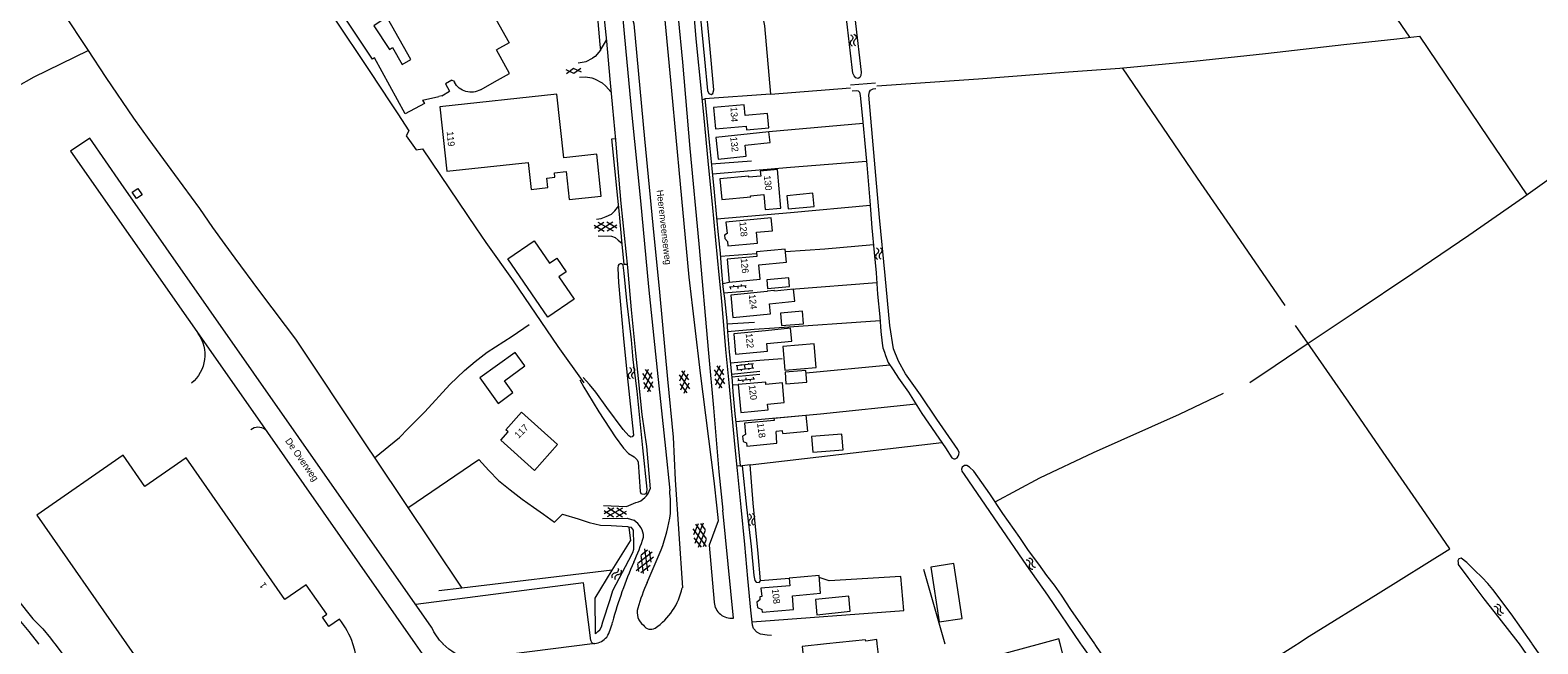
# Model space of a CAD drawing. Header units: metres. Extents: x 195864 to 198202, y 543264 to 544906.
# Tile 42 of 79: x 196096 to 196498, y 544500 to 544664. Entities that reach past the tile are written whole.
import ezdxf

# ---------------------------------------------------------------- set-up
doc = ezdxf.new("R2010")
doc.units = ezdxf.units.M
doc.header["$MEASUREMENT"] = 0
for name, color, linetype, lineweight in [('Level 11', 7, 'Continuous', 0), ('Level 12', 7, 'Continuous', 0), ('Level 19', 7, 'Continuous', 0), ('Level 26', 7, 'Continuous', 0), ('Level 28', 7, 'Continuous', 0), ('Level 29', 7, 'Continuous', 0), ('Level 32', 7, 'Continuous', 0), ('Level 34', 7, 'Continuous', 0), ('Level 41', 7, 'Continuous', 0), ('Level 43', 7, 'Continuous', 0)]:
    doc.layers.add(name, color=color, linetype=linetype, lineweight=lineweight)
doc.styles.add('Style-CHAR_FAST_FONT', font='CHAR_FAST_FONT.shx')

# ---------------------------------------------------------------- blocks, each defined once
blk = doc.blocks.new('GVTP6')
at = {"layer": 'Level 41', "color": 7, "linetype": 'Continuous', "lineweight": 0}
for p, q in [((0, -0.4), (2.6, 1.2)), ((0, 0.4), (2.6, -1.2)), ((1, -1.2), (5, 1.2)), ((1, 1.2), (5, -1.2)), ((3.4, 1.2), (6, -0.4)), ((3.4, -1.2), (6, 0.4))]:
    blk.add_line(p, q, dxfattribs=at)
blk = doc.blocks.new('GVTP4')
at = {"layer": 'Level 41', "color": 7, "linetype": 'Continuous', "lineweight": 0}
for p, q in [((0, 0.6), (1.8, 1.65)), ((0, -0.75), (4.2, 1.65)), ((0, 1.35), (5.1, -1.55)), ((0, 0), (2.7, -1.55)), ((1.1, -1.55), (6.2, 1.35)), ((2, 1.65), (6.2, -0.75)), ((3.5, -1.55), (6.2, 0)), ((4.4, 1.65), (6.2, 0.6))]:
    blk.add_line(p, q, dxfattribs=at)
blk = doc.blocks.new('OV2')
at = {"layer": 'Level 41', "color": 7, "linetype": 'Continuous', "lineweight": 0}
for p, q in [((0, 0.99), (0.3, 0.99)), ((0.3, -2.31), (0.3, 2.29)), ((0.3, 1.99), (1.5, 1.99)), ((1.5, -2.31), (1.5, 2.29)), ((1.8, 0.99), (1.5, 0.99)), ((0, -1.01), (0.3, -1.01)), ((0.3, -0.01), (1.5, -0.01)), ((0.3, -2.01), (1.5, -2.01)), ((1.8, -1.01), (1.5, -1.01))]:
    blk.add_line(p, q, dxfattribs=at)
blk = doc.blocks.new('OVTP6')
at = {"layer": 'Level 41', "color": 7, "linetype": 'Continuous', "lineweight": 0}
for p, q in [((0, 0), (4.5, 0)), ((0.25, 0), (0.25, 0.5)), ((1.25, 0), (1.25, -0.5)), ((2.25, 0), (2.25, 0.5)), ((4.25, 0), (4.25, 0.5)), ((3.25, 0), (3.25, -0.5))]:
    blk.add_line(p, q, dxfattribs=at)
blk = doc.blocks.new('WA_68')
at = {"layer": 'Level 43', "color": 7, "linetype": 'Continuous', "lineweight": 0, "extrusion": (0, 0, -1)}
for centre in [(-0.75, 0.05), (-0.75, -0.85)]:
    blk.add_arc(centre, 0.85, 28.0724, 151.9275, dxfattribs=at)
at = {"layer": 'Level 43', "color": 7, "linetype": 'Continuous', "lineweight": 0}
for centre in [(2.25, 0.85), (2.25, -0.05)]:
    blk.add_arc(centre, 0.85, 208.0725, 331.9275, dxfattribs=at)
blk = doc.blocks.new('WA_79')
at = {"layer": 'Level 43', "color": 7, "linetype": 'Continuous', "lineweight": 0, "extrusion": (0, 0, -1)}
for centre in [(-0.75, 0.05), (-0.75, -0.85)]:
    blk.add_arc(centre, 0.85, 28.0724, 151.9274, dxfattribs=at)
at = {"layer": 'Level 43', "color": 7, "linetype": 'Continuous', "lineweight": 0}
for centre in [(2.25, 0.85), (2.25, -0.05)]:
    blk.add_arc(centre, 0.85, 208.0726, 331.9276, dxfattribs=at)
blk = doc.blocks.new('WA_80')
at = {"layer": 'Level 43', "color": 7, "linetype": 'Continuous', "lineweight": 0, "extrusion": (0, 0, -1)}
for centre in [(-0.75, 0.05), (-0.75, -0.85)]:
    blk.add_arc(centre, 0.85, 28.0724, 151.9274, dxfattribs=at)
at = {"layer": 'Level 43', "color": 7, "linetype": 'Continuous', "lineweight": 0}
for centre in [(2.25, 0.85), (2.25, -0.05)]:
    blk.add_arc(centre, 0.85, 208.0726, 331.9276, dxfattribs=at)
blk = doc.blocks.new('GV2')
at = {"layer": 'Level 41', "color": 7, "linetype": 'Continuous', "lineweight": 0, "flags": 128}
for points in [[(1.2, -2), (0, 0), (1.2, 2)], [(0.2, -2), (1.4, 0), (0.2, 2)]]:
    blk.add_lwpolyline(points, dxfattribs=at)
blk = doc.blocks.new('WA_87')
at = {"layer": 'Level 43', "color": 7, "linetype": 'Continuous', "lineweight": 0, "extrusion": (0, 0, -1)}
for centre in [(-0.75, 0.05), (-0.75, -0.85)]:
    blk.add_arc(centre, 0.85, 28.0724, 151.9274, dxfattribs=at)
at = {"layer": 'Level 43', "color": 7, "linetype": 'Continuous', "lineweight": 0}
for centre in [(2.25, 0.85), (2.25, -0.05)]:
    blk.add_arc(centre, 0.85, 208.0725, 331.9276, dxfattribs=at)
blk = doc.blocks.new('WA_90')
at = {"layer": 'Level 43', "color": 7, "linetype": 'Continuous', "lineweight": 0, "extrusion": (0, 0, -1)}
for centre in [(-0.75, 0.05), (-0.75, -0.85)]:
    blk.add_arc(centre, 0.85, 28.0726, 151.9276, dxfattribs=at)
at = {"layer": 'Level 43', "color": 7, "linetype": 'Continuous', "lineweight": 0}
for centre in [(2.25, 0.85), (2.25, -0.05)]:
    blk.add_arc(centre, 0.85, 208.0724, 331.9274, dxfattribs=at)
blk = doc.blocks.new('WA_91')
at = {"layer": 'Level 43', "color": 7, "linetype": 'Continuous', "lineweight": 0, "extrusion": (0, 0, -1)}
for centre in [(-0.75, 0.05), (-0.75, -0.85)]:
    blk.add_arc(centre, 0.85, 28.0725, 151.9275, dxfattribs=at)
at = {"layer": 'Level 43', "color": 7, "linetype": 'Continuous', "lineweight": 0}
for centre in [(2.25, 0.85), (2.25, -0.05)]:
    blk.add_arc(centre, 0.85, 208.0725, 331.9275, dxfattribs=at)
blk = doc.blocks.new('WA_96')
at = {"layer": 'Level 43', "color": 7, "linetype": 'Continuous', "lineweight": 0, "extrusion": (0, 0, -1)}
for centre in [(-0.75, 0.05), (-0.75, -0.85)]:
    blk.add_arc(centre, 0.85, 28.0725, 151.9276, dxfattribs=at)
at = {"layer": 'Level 43', "color": 7, "linetype": 'Continuous', "lineweight": 0}
for centre in [(2.25, 0.85), (2.25, -0.05)]:
    blk.add_arc(centre, 0.85, 208.0724, 331.9274, dxfattribs=at)

msp = doc.modelspace()

# ---------------------------------------------------------------- linework, layer by layer
at = {"layer": 'Level 11', "color": 7, "linetype": 'Continuous', "lineweight": 13}
for p, q in [((196223.44, 544660.26), (196220.03, 544658.36)), ((196208.11, 544650.26), (196206.39, 544649.3)), ((196208.11, 544650.26), (196208.59, 544650.12)), ((196208.59, 544650.12), (196208.81, 544649.73)), ((196215.78, 544647.71), (196220.27, 544650.24)), ((196205.42, 544646.1), (196204.61, 544645.91)), ((196205.42, 544646.1), (196207.51, 544647.31)), ((196206.39, 544649.3), (196207.51, 544647.31)), ((196200.32, 544644.94), (196204.61, 544645.91)), ((196282.47, 544592.99), (196283.05, 544586.97)), ((196283.31, 544582.64), (196283.78, 544577.23)), ((196294.02, 544559.51), (196286.14, 544558.8)), ((196293.96, 544560.17), (196302.51, 544560.96)), ((196293.96, 544560.17), (196294.02, 544559.51)), ((196302.51, 544560.96), (196302.9, 544556.7)), ((196296.31, 544556.78), (196294.62, 544556.63)), ((196296.37, 544556.11), (196296.31, 544556.78)), ((196296.37, 544556.11), (196302.9, 544556.7)), ((196120.45, 544550.28), (196097.46, 544534.27)), ((196097.46, 544534.27), (196121.36, 544500)), ((196121.36, 544500), (196129.85, 544487.84))]:
    msp.add_line(p, q, dxfattribs=at)
at = {"layer": 'Level 11', "color": 7, "linetype": 'Continuous', "lineweight": 13, "flags": 128}
for points in [[(196200.32, 544644.94), (196200.83, 544644.09), (196195.7, 544641.29), (196187.49, 544656.2), (196186.95, 544655.92), (196168.25, 544684.09), (196174.69, 544688.2), (196189.26, 544666.12), (196187.29, 544664.8), (196191.45, 544658.44), (196192.27, 544658.97), (196194.83, 544654.44), (196197.22, 544655.83), (196174.64, 544695.85), (196196.44, 544708.14), (196223.44, 544660.26)], [(196220.27, 544650.24), (196223.52, 544652.08), (196220.03, 544658.36)], [(196247.95, 544619.38), (196246.74, 544630.54), (196237.93, 544629.59), (196236.11, 544646.52), (196204.91, 544643.17), (196206.75, 544626), (196228.48, 544628.33), (196229.25, 544621.17), (196233.69, 544621.65), (196233.42, 544624.16), (196235.61, 544624.4), (196235.48, 544625.58), (196238.62, 544625.91), (196239.42, 544618.46), (196247.95, 544619.38)], [(196292.62, 544637.54), (196292.29, 544641.41), (196286.31, 544640.89), (196286.07, 544643.69), (196277.92, 544642.98), (196278.41, 544637.3), (196286.6, 544638.01), (196286.68, 544637.02), (196292.62, 544637.54)], [(196292.95, 544633.66), (196292.66, 544636.46), (196278.52, 544635.03), (196279.11, 544629.22), (196286.62, 544629.98), (196286.31, 544632.99), (196292.95, 544633.66)], [(196295.84, 544616.15), (196294.9, 544626.46), (196290.34, 544626.04), (196290.46, 544624.67), (196287.3, 544624.39), (196287.28, 544624.66), (196279.61, 544623.96), (196280.11, 544618.5), (196287.8, 544619.2), (196287.77, 544619.48), (196291.26, 544619.79), (196291.62, 544615.76), (196295.84, 544616.15)], [(196124.01, 544618.7), (196122.86, 544620.4), (196124.39, 544621.44), (196125.52, 544619.73), (196124.01, 544618.7)], [(196293.6, 544610.14), (196293.27, 544613.6), (196281.2, 544612.45), (196281.48, 544609.44), (196280.84, 544608.95), (196280.93, 544608.07), (196281.57, 544607.24), (196281.68, 544606.07), (196289.61, 544606.83), (196289.33, 544609.73), (196293.6, 544610.14)], [(196240.73, 544591.86), (196233.71, 544587.05), (196223.01, 544602.66), (196230.03, 544607.47), (196234.13, 544601.49), (196236.09, 544602.83), (196238.56, 544599.22), (196236.61, 544597.88), (196240.73, 544591.86)], [(196297.31, 544601.73), (196296.99, 544605.2), (196289.31, 544604.49), (196289.42, 544603.29), (196281.49, 544602.55), (196282.05, 544596.42), (196290.35, 544597.19), (196289.99, 544601.05), (196297.31, 544601.73)], [(196283.05, 544586.97), (196293.1, 544587.98), (196292.83, 544590.64), (196299.55, 544591.32), (196299.22, 544594.56), (196294.1, 544594.04), (196294.08, 544594.2), (196292.21, 544594.01), (196292.21, 544593.98), (196282.47, 544592.99)], [(196283.78, 544577.23), (196292.25, 544578.04), (196292.06, 544580.05), (196298.78, 544580.69), (196298.45, 544584.12), (196291.77, 544583.48), (196291.78, 544583.45), (196283.31, 544582.64)], [(196227.57, 544574.08), (196224.97, 544577.69), (196215.54, 544570.92), (196220.44, 544564.11), (196224.42, 544566.97), (196222.13, 544570.16), (196227.57, 544574.08)], [(196296.73, 544564.34), (196296.24, 544569.57), (196291.86, 544569.15), (196291.79, 544569.8), (196284.46, 544569.11), (196285.16, 544561.71), (196292.45, 544562.4), (196292.31, 544563.92), (196296.73, 544564.34)], [(196236.29, 544553.14), (196230.15, 544546.25), (196221.14, 544554.29), (196223.13, 544556.51), (196222.5, 544557.07), (196226.66, 544561.73), (196236.29, 544553.14)], [(196286.14, 544558.8), (196286.41, 544555.82), (196285.65, 544555.36), (196285.78, 544553.96), (196286.7, 544553.59), (196286.78, 544552.74), (196294.75, 544553.47), (196294.62, 544556.63)], [(196137.27, 544549.59), (196126.29, 544541.92), (196120.45, 544550.28)], [(196169.3, 544515.76), (196163.61, 544511.79), (196137.27, 544549.59)], [(196306.41, 544513.47), (196306.01, 544518.18), (196298.04, 544517.49), (196298.21, 544515.48), (196290.54, 544514.82), (196290.73, 544512.59), (196290.2, 544512.54), (196290.27, 544511.76), (196289.46, 544511.12), (196289.58, 544509.73), (196290.78, 544509.16), (196290.85, 544508.42), (196299.22, 544509.14), (196298.91, 544512.82), (196306.41, 544513.47)], [(196178.13, 544506.57), (196175.34, 544504.64), (196173.63, 544507.1), (196174.77, 544507.89), (196169.3, 544515.76)], [(196308.05, 544500), (196301.51, 544499.31), (196301.93, 544495.14), (196300.95, 544494.97), (196301.34, 544490.98), (196299.5, 544490.71), (196299.26, 544493.43), (196291.22, 544492.54), (196291.7, 544486.96), (196301.54, 544487.98), (196301.73, 544485.98), (196319.78, 544487.66), (196319.24, 544492.08), (196323.74, 544492.52)], [(196321.52, 544500), (196321.39, 544501.15), (196318.49, 544500.72), (196318.39, 544501.1), (196308.05, 544500)], [(196323.74, 544492.52), (196323.37, 544497.22), (196321.83, 544497.16), (196321.52, 544500)]]:
    msp.add_lwpolyline(points, dxfattribs=at)
at = {"layer": 'Level 11', "color": 7, "linetype": 'Continuous', "lineweight": 13, "extrusion": (0, 0, -1)}
msp.add_arc((-196213.28, 544652.14), 5.08, 240.5255, 331.6777, dxfattribs=at)
at = {"layer": 'Level 11', "color": 7, "linetype": 'Continuous', "lineweight": 13}
for centre, radius, start, end in [((196161.55, 544493.23), 21.29, 18.5522, 38.8262), ((196161.53, 544493.21), 21.31, 304.7152, 18.5706)]:
    msp.add_arc(centre, radius, start, end, dxfattribs=at)
at = {"layer": 'Level 12', "color": 7, "linetype": 'Continuous', "lineweight": 13}
msp.add_line((196372.53, 544491.39), (196370.32, 544500), dxfattribs=at)
at = {"layer": 'Level 12', "color": 7, "linetype": 'Continuous', "lineweight": 13, "flags": 128}
for points in [[(196304.69, 544616.59), (196304.36, 544620.13), (196297.42, 544619.48), (196297.75, 544615.95), (196304.69, 544616.59)], [(196298.13, 544595.27), (196297.93, 544597.55), (196292.09, 544597.05), (196292.29, 544594.77), (196298.13, 544595.27)], [(196301.86, 544585.3), (196301.6, 544588.65), (196295.77, 544588.2), (196296.03, 544584.84), (196301.86, 544585.3)], [(196305.25, 544573.65), (196304.72, 544579.98), (196296.34, 544579.28), (196296.87, 544572.95), (196305.25, 544573.65)], [(196302.75, 544569.74), (196302.52, 544572.85), (196296.95, 544572.44), (196297.18, 544569.33), (196302.75, 544569.74)], [(196312.41, 544551.76), (196312.09, 544555.88), (196304.01, 544555.24), (196304.33, 544551.12), (196312.41, 544551.76)], [(196344.22, 544506.8), (196341.95, 544521.39), (196335.81, 544520.43), (196338.08, 544505.84), (196344.22, 544506.8)], [(196314.34, 544508.68), (196313.92, 544512.72), (196305.05, 544511.8), (196305.47, 544507.76), (196314.34, 544508.68)], [(196370.32, 544500), (196369.97, 544501.34), (196365.05, 544500)], [(196365.05, 544500), (196348.03, 544495.34), (196350.7, 544485.48), (196372.53, 544491.39)]]:
    msp.add_lwpolyline(points, dxfattribs=at)
at = {"layer": 'Level 19', "color": 7, "linetype": 'Continuous', "lineweight": 0}
for p, q in [((196247.6, 544659.82), (196247.73, 544658.26)), ((196314.42, 544649.05), (196321.04, 544649.61))]:
    msp.add_line(p, q, dxfattribs=at)
at = {"layer": 'Level 19', "color": 7, "linetype": 'Continuous', "lineweight": 0, "flags": 128}
for points in [[(196278, 544647.69), (196276.87, 544659.49), (196275.72, 544671.46), (196274.78, 544681.65), (196274.48, 544684.32), (196272.83, 544684.23), (196273.32, 544679.71), (196274.33, 544667.72), (196275.51, 544655.87), (196276.3, 544647.55), (196276.59, 544646.73), (196277.24, 544646.46), (196277.71, 544646.74), (196278, 544647.69)], [(196246.43, 544673.16), (196247.6, 544659.82)], [(196317.24, 544652.4), (196317.17, 544651.5), (196316.9, 544651.03), (196316.41, 544650.75), (196315.8, 544650.92), (196315.35, 544651.44), (196315.04, 544652.16), (196314.4, 544657.48), (196313.59, 544664.4), (196313.26, 544667.4), (196313.32, 544669.15), (196313.54, 544669.55), (196314.01, 544669.96), (196314.46, 544670.01), (196314.84, 544669.84), (196315.22, 544669.52), (196315.38, 544668.57), (196315.78, 544665.42), (196317.24, 544652.4)], [(196314.81, 544647.41), (196316.01, 544647.54), (196316.43, 544647.45), (196316.79, 544647.12), (196316.97, 544646.2), (196317.65, 544640.1), (196318.12, 544634.33), (196318.73, 544627.73), (196319.59, 544618.11), (196320.13, 544610.89), (196320.69, 544604.34), (196321.26, 544598.87), (196321.63, 544593.25), (196322.26, 544587.15), (196322.5, 544583.28), (196322.82, 544580.18), (196323.03, 544578.91), (196323.44, 544577.76), (196323.78, 544576.91), (196324.49, 544574.99), (196325.76, 544573.03), (196327.18, 544570.82), (196329.89, 544567.06), (196333.44, 544561.44), (196339.74, 544552.22), (196341.44, 544549.56), (196341.92, 544549.36), (196342.35, 544549.34), (196342.84, 544549.57), (196343.14, 544550.05), (196343.33, 544550.52), (196343.38, 544551), (196343, 544551.85), (196337.43, 544559.88), (196333.07, 544566.39), (196329.1, 544572.01), (196327.17, 544575.37), (196325.89, 544578.68), (196324.86, 544584.85), (196323.69, 544598.17), (196322.18, 544613.66), (196319.27, 544646.24), (196319.44, 544647.17), (196319.76, 544647.57), (196320.08, 544647.8), (196320.45, 544647.98), (196321.2, 544648.06)], [(196000, 544631.01), (196008.46, 544619.7), (196015.34, 544611.05), (196019.89, 544605.46), (196023.3, 544601.04), (196028.27, 544593.96), (196033.91, 544585.8), (196039.84, 544577.18), (196044.88, 544569.79), (196048.62, 544564.7), (196052.83, 544558.76), (196057.91, 544551.9), (196062.14, 544546.03), (196067.15, 544539.17), (196071.8, 544533.36), (196076.99, 544526.63), (196084.19, 544517.21), (196090.89, 544508.64), (196095.29, 544503.3), (196097.94, 544500)], [(196242.2, 544570.37), (196243.32, 544568.45), (196244.26, 544566.81), (196247.35, 544561.84), (196251.66, 544555.22), (196253.86, 544552.21), (196255.25, 544550.78), (196256.73, 544549.89), (196257.51, 544549.07), (196257.79, 544548.42), (196258.29, 544540.62), (196258.46, 544540.1), (196258.74, 544539.98), (196259.42, 544539.93), (196259.92, 544540.06), (196260.14, 544540.36), (196260.23, 544541.24), (196259.06, 544552.26), (196257.53, 544567.37), (196256.48, 544575.69), (196256.01, 544581.06), (196254.74, 544591.53), (196254.03, 544598.78), (196253.81, 544600.98), (196253.61, 544601.17), (196253.36, 544601.32), (196252.95, 544601.34), (196252.66, 544601.14), (196252.43, 544600.86), (196252.36, 544600.16), (196252.57, 544596.34), (196253.85, 544581.4), (196254.89, 544571.53), (196256.53, 544555.66), (196256.18, 544555.16), (196255.83, 544555.13), (196255.26, 544555.45), (196253.82, 544557.14), (196249.41, 544563.03), (196246.5, 544567.06), (196244.86, 544569.14), (196243.09, 544571.05)], [(196290.4, 544516.82), (196289.83, 544524.09), (196288.42, 544537.48), (196287.63, 544547.72), (196285.53, 544547.48), (196286.68, 544536.44), (196287.89, 544525.92), (196288.61, 544518.22), (196288.87, 544516.88), (196289.25, 544516.41), (196290.08, 544516.36), (196290.4, 544516.82)], [(196379.51, 544500), (196373.15, 544509.14), (196370.67, 544513), (196368.77, 544515.63), (196366.74, 544518.19), (196364.59, 544521.2), (196361.86, 544524.85), (196359.58, 544528.36), (196355.05, 544534.72), (196351.53, 544540.02), (196347.33, 544546.01), (196346.17, 544547.1), (196345.44, 544547.54), (196344.84, 544547.54), (196344.19, 544547.08), (196343.99, 544546.6), (196344.12, 544546.03), (196344.68, 544545.11), (196353.8, 544531.88), (196361.32, 544520.92), (196366.96, 544512.99), (196375.74, 544500)], [(196246.46, 544502.63), (196247.04, 544503.29), (196247.58, 544503.77), (196248.02, 544504.5), (196248.34, 544505.83), (196250.36, 544511.85), (196251.07, 544514.21), (196255.3, 544522.29), (196256.38, 544524.33), (196256.67, 544525.28), (196256.66, 544526.56), (196256.53, 544530.31), (196255.99, 544531.03), (196255.34, 544531.15), (196255.74, 544527.5)], [(196496.14, 544500), (196496.03, 544500.16), (196490.55, 544507.96), (196485.69, 544514.5), (196484.33, 544516.09), (196482.79, 544517.68), (196480.75, 544519.68), (196478.73, 544521.67), (196477.22, 544522.81), (196476.64, 544522.7), (196476.35, 544522.15), (196476.4, 544521.67), (196476.41, 544521.17), (196479.01, 544517.72), (196483.29, 544511.98), (196487.26, 544506.89), (196492.37, 544500.45), (196492.68, 544500)], [(196092.24, 544511.95), (196096.41, 544506.71), (196099.06, 544503.96), (196101.13, 544501.53), (196101.86, 544500.57), (196102.29, 544500)], [(196097.94, 544500), (196098, 544499.93)], [(196102.29, 544500), (196114.8, 544483.48), (196126.71, 544467.32), (196137.58, 544453.13), (196143.27, 544445.84), (196155.31, 544429.99), (196162.83, 544420.04), (196170, 544410.25), (196181.62, 544394.42), (196189.57, 544383.67), (196198.59, 544371.16), (196206.82, 544360.47), (196214.4, 544350.34), (196217.22, 544346.42), (196229.32, 544330.07), (196232.21, 544326.18), (196238.48, 544317.86), (196241.04, 544314.46)], [(196375.74, 544500), (196375.98, 544499.64), (196381.48, 544491.93), (196389.3, 544480.41), (196398.83, 544466.11), (196406.55, 544454.79), (196412.38, 544446.28), (196416.73, 544439.77), (196418.07, 544437.79), (196419.01, 544436.99), (196419.61, 544436.49), (196419.97, 544436.29), (196420.47, 544436.31), (196420.83, 544436.45), (196421.01, 544436.75), (196421.09, 544437.13)], [(196421.09, 544437.13), (196420.99, 544437.51), (196420.79, 544438.01), (196419.51, 544440.17), (196415.04, 544446.76), (196408.97, 544455.84), (196400.71, 544468.31), (196393.44, 544479.48), (196386.22, 544490.11), (196379.63, 544499.82), (196379.51, 544500)], [(196492.68, 544500), (196500.57, 544488.56), (196509.76, 544475.53), (196518.38, 544463.36), (196527.3, 544450.43), (196535.33, 544439.12), (196543.37, 544427.33), (196551.56, 544415.76), (196558.98, 544405.07), (196564.35, 544397.24), (196565.81, 544395.36), (196569.3, 544389.2), (196573.05, 544382.85), (196574.59, 544380.09), (196575.63, 544378.31), (196577.88, 544374.64)], [(196581.03, 544377.48), (196577.4, 544383.03), (196574, 544387.79), (196570.39, 544393.32), (196566.68, 544398.48), (196562.26, 544405.05), (196555.84, 544414.2), (196549.79, 544422.66), (196541.16, 544434.99), (196533.08, 544446.68), (196519.3, 544466.56), (196506.23, 544485.71), (196496.14, 544500)]]:
    msp.add_lwpolyline(points, dxfattribs=at)
at = {"layer": 'Level 26', "color": 7, "linetype": 'Continuous', "lineweight": 0}
for p, q in [((196250.88, 544519.63), (196255.74, 544527.5)), ((196250.88, 544519.63), (196210.75, 544514.85)), ((196210.75, 544514.85), (196204.69, 544514.13))]:
    msp.add_line(p, q, dxfattribs=at)
at = {"layer": 'Level 26', "color": 7, "linetype": 'Continuous', "lineweight": 0, "flags": 128}
msp.add_lwpolyline([(196246.46, 544502.63), (196246.29, 544512.21), (196250.88, 544519.63)], dxfattribs=at)
at = {"layer": 'Level 28', "color": 7, "linetype": 'Continuous', "lineweight": 0}
for p, q in [((196293.09, 544646.55), (196314.45, 544648.23)), ((196292.6, 544636.61), (196317.75, 544638.83)), ((196277.33, 544627.98), (196287.97, 544628.75)), ((196279.71, 544603.37), (196289.35, 544604.03)), ((196298.56, 544594.58), (196321.43, 544596.35)), ((196290.21, 544575.6), (196296.15, 544576.1)), ((196302.57, 544572.23), (196324.89, 544574.38)), ((196287.63, 544547.72), (196338.73, 544553.7)), ((196290.39, 544516.86), (196298.04, 544517.49)), ((196333.9, 544519.91), (196339.56, 544500.03))]:
    msp.add_line(p, q, dxfattribs=at)
at = {"layer": 'Level 28', "color": 7, "linetype": 'Continuous', "lineweight": 0, "flags": 128}
for points in [[(196431.64, 544708.84), (196438.8, 544698.45), (196446.05, 544687.51), (196451.85, 544678.83), (196463.43, 544661.71)], [(196274.48, 544684.32), (196287.58, 544684.41), (196291.47, 544664.79), (196293.09, 544646.55), (196275.55, 544645.3)], [(196104.48, 544668.27), (196110.99, 544658.45), (196115.83, 544650.99), (196123.27, 544640.15), (196127.35, 544634.46), (196134.13, 544625.09), (196140.79, 544616.02), (196144.28, 544611), (196147.57, 544606.5), (196150.25, 544602.82), (196156.58, 544594.3), (196163.71, 544584.88), (196166.45, 544581.2), (196184.79, 544553.58), (196188.08, 544548.73), (196195.28, 544537.94), (196210.75, 544514.85)], [(196176.34, 544667.34), (196186.22, 544652.57), (196191.75, 544644.26), (196193.75, 544641.3), (196196.66, 544636.8), (196195.95, 544635.44), (196198.58, 544631.71), (196200.28, 544632), (196214.47, 544610.89), (196217.2, 544607.04), (196224.49, 544596.75), (196236.39, 544579.27), (196243.28, 544569.6)], [(196022.33, 544605.21), (196050.27, 544623.08), (196070.7, 544636.25), (196078.21, 544640.79), (196083.51, 544643.71), (196092.02, 544648.46), (196096.73, 544651.2), (196111.16, 544658.19)], [(196321.45, 544648.79), (196348.49, 544650.59), (196372.5, 544652.47), (196386.24, 544653.52), (196394.66, 544654.26), (196405.95, 544655.36), (196425.08, 544657.42), (196445.94, 544659.75), (196460.08, 544661.34), (196466.15, 544662), (196484.46, 544634.9), (196494.72, 544619.7)], [(196420.88, 544569.66), (196427.64, 544574.17), (196436.44, 544580.2), (196448.44, 544588.18), (196464.33, 544598.86), (196479.24, 544608.99), (196493.88, 544619.1), (196500.11, 544623.55), (196513.58, 544632.99), (196532.6, 544646.23), (196548.38, 544657.52)], [(196386.82, 544653.57), (196406.85, 544624.18), (196417.31, 544608.92), (196430.22, 544590.2)], [(196277.59, 544625.28), (196298.41, 544627.06), (196318.64, 544628.71)], [(196278.73, 544613.32), (196298.42, 544614.96), (196319.68, 544616.96)], [(196297.05, 544604.62), (196307.53, 544605.28), (196320.51, 544606.47)], [(196288.71, 544583.89), (196294.11, 544584.21), (196322.32, 544586.2)], [(196187.51, 544549.58), (196194.13, 544555.03), (196196.38, 544557.28), (196200.89, 544561.89), (196207.56, 544569.12), (196211.52, 544572.83), (196214.33, 544575.31), (196217.56, 544577.74), (196224.24, 544582.07), (196228.74, 544585.18)], [(196433.59, 544500), (196436.69, 544502.08), (196455.1, 544513.46), (196474.2, 544525.3), (196466.83, 544536.05), (196456.42, 544551.11), (196447.28, 544564.44), (196436.94, 544579.3), (196433.02, 544584.84)], [(196352.99, 544537.82), (196364.87, 544544.26), (196379.23, 544551.03), (196402.1, 544561.25), (196413.83, 544566.8)], [(196283.81, 544559.24), (196306.39, 544561.31), (196331.94, 544563.98)], [(196196.37, 544536.3), (196215.28, 544549.19), (196217.96, 544546.18), (196220.58, 544543.58), (196223.7, 544541.03), (196226.88, 544538.61), (196229.92, 544536.46), (196232.59, 544534.53), (196235.48, 544532.4), (196237.66, 544534.57), (196241.77, 544533.36), (196244.71, 544532.36), (196247.79, 544531.68), (196250.61, 544531.51), (196254.99, 544531.24), (196255.35, 544531.14)], [(196288.16, 544505.89), (196328.6, 544508.89), (196327.79, 544517.96), (196308.7, 544516.77), (196306.05, 544517.7)], [(196395.14, 544476.88), (196400.62, 544479.67), (196405.09, 544481.77), (196410.45, 544485.3), (196416, 544489.19), (196419.22, 544491.67), (196424.52, 544494.57), (196429.19, 544497.28), (196433.36, 544499.85), (196433.59, 544500)]]:
    msp.add_lwpolyline(points, dxfattribs=at)
at = {"layer": 'Level 29', "color": 7, "linetype": 'Continuous', "lineweight": 0}
for p, q in [((196246.13, 544650.62), (196248.21, 544649.59)), ((196202.71, 544504.44), (196119.93, 544622.7)), ((196280.33, 544596.04), (196282.05, 544596.42)), ((196280.63, 544593.58), (196288.35, 544594.19)), ((196281.46, 544585.31), (196288.77, 544585.79)), ((196281.63, 544583.29), (196288.71, 544583.89)), ((196282.4, 544574.96), (196290.21, 544575.6)), ((196282.67, 544571.86), (196290.23, 544572.68)), ((196282.73, 544571.22), (196290.24, 544571.88)), ((196282.91, 544569.09), (196284.46, 544569.11)), ((196260.03, 544552.57), (196260.99, 544541.34)), ((196265.11, 544552.11), (196266.21, 544540.91)), ((196285, 544547.48), (196285.53, 544547.48)), ((196267.68, 544543.69), (196269.57, 544514.9)), ((196277.99, 544543.42), (196278.75, 544536.19)), ((196254.69, 544536.63), (196257.19, 544537.66)), ((196248.3, 544533.44), (196254.88, 544533.49)), ((196248.57, 544536.84), (196254.69, 544536.63)), ((196254.88, 544533.49), (196256.65, 544532.93)), ((196283.18, 544506.84), (196280.41, 544535.62)), ((196260.23, 544516.39), (196263.91, 544525.08)), ((196245.65, 544500), (196212.77, 544495.87)), ((196246.22, 544500.07), (196245.65, 544500))]:
    msp.add_line(p, q, dxfattribs=at)
at = {"layer": 'Level 29', "color": 7, "linetype": 'Continuous', "lineweight": 0, "flags": 128}
for points in [[(196231.39, 544906.44), (196232.08, 544899.02), (196233.72, 544883.05), (196234.73, 544870.18), (196237.01, 544847.02), (196239.19, 544823.51), (196241.37, 544800.05), (196243.23, 544778.88), (196245.38, 544755.17), (196247.98, 544727.38), (196250.04, 544706.25), (196252.14, 544683.21), (196253.27, 544671.31), (196254.79, 544655.1), (196256, 544641.85), (196258.41, 544618.07), (196260.56, 544595.21), (196262.85, 544572.92), (196265.11, 544552.11)], [(196233.88, 544906.44), (196235.02, 544899.52), (196236.77, 544880.08), (196240.83, 544837.98), (196243.92, 544802.62), (196246, 544779.16), (196248.56, 544752.8), (196252.2, 544713.82), (196250.59, 544706.4), (196253.3, 544676.74), (196256.67, 544665.32), (196257.03, 544661.49), (196259.51, 544634.66), (196261.74, 544611.65), (196263.45, 544593.73), (196265.65, 544570.54), (196267.09, 544555.08), (196267.68, 544543.69)], [(196243.18, 544906.44), (196243.37, 544902.87), (196244.67, 544885.15), (196246.51, 544864.21), (196251.28, 544815.54), (196255.08, 544802.04), (196258.02, 544768.93), (196256.56, 544755.64), (196257.93, 544741.75), (196260.56, 544712.81), (196262.73, 544690.35), (196264.75, 544668.14), (196266.68, 544647.45), (196269.02, 544622.54), (196271.26, 544597.77), (196274.34, 544572.12), (196277.99, 544543.42)], [(196246, 544906.44), (196246.37, 544902.49), (196248.13, 544884.68), (196249.89, 544865.89), (196251.94, 544842.92), (196254.73, 544813.39), (196255.87, 544800.34), (196257.84, 544780.76), (196258.98, 544766.84), (196261.21, 544744.33), (196263.27, 544723.36), (196265.26, 544701.55), (196267.28, 544678.99), (196269.59, 544655.05), (196271.54, 544632.06), (196273.96, 544606.6), (196276.54, 544577.49), (196277.92, 544562.95), (196279.34, 544545.9), (196280.41, 544535.62)], [(196236.88, 544737.92), (196240.46, 544737.87), (196241.26, 544737.41), (196241.77, 544736.93), (196242.23, 544735.61), (196242.64, 544731.69), (196243.73, 544718.72), (196246.01, 544695.08), (196247.39, 544680.77), (196248.16, 544671.8), (196249.36, 544660.65), (196250.22, 544650.53), (196250.94, 544642.94), (196251.79, 544634.37), (196252.32, 544627.8), (196253.19, 544617.43), (196254.96, 544600.34), (196255.89, 544589.09), (196257.06, 544577.47), (196257.77, 544570.75), (196258.73, 544561.11), (196260.03, 544552.57)], [(196293.33, 544502.19), (196292.15, 544502.33), (196290.45, 544502.56), (196289.39, 544503.08), (196288.56, 544504.07), (196288.25, 544505.02), (196287.84, 544508.97), (196287.02, 544517.44), (196286.21, 544526.51), (196285.25, 544536.43), (196284.32, 544546.25), (196283.58, 544553.27), (196282.04, 544569.63), (196281.16, 544578.43), (196280.1, 544591.35), (196279.38, 544598.42), (196278.48, 544607.59), (196277.57, 544617.18), (196276.53, 544627.78), (196275.26, 544641.12), (196274.81, 544646.34), (196273.28, 544661.33), (196272.17, 544674.25)], [(196247.73, 544658.26), (196246.3, 544656.63), (196245.62, 544656.15)], [(196247.73, 544658.26), (196248.27, 544659.17), (196249.33, 544660.95)], [(196241.76, 544654.86), (196243.96, 544655.26), (196245.62, 544656.15)], [(196242.14, 544651.04), (196243.79, 544651.15), (196245.47, 544650.92), (196246.13, 544650.62)], [(196248.21, 544649.59), (196249.17, 544648.72), (196250.54, 544647.2)], [(196274.92, 544645.15), (196275.55, 544645.3), (196276.81, 544632.96), (196277.46, 544626.73), (196278.04, 544620.44), (196278.7, 544613.62), (196279.09, 544609.07), (196279.66, 544604.12), (196279.92, 544600.35), (196280.41, 544595.2), (196280.84, 544592.03), (196281.39, 544586.08), (196281.64, 544583.16), (196282.09, 544577.86), (196282.44, 544574.54), (196282.83, 544570.06), (196283.06, 544567.22), (196283.58, 544561.29), (196283.93, 544558.27), (196285, 544547.48), (196284.2, 544547.34)], [(196119.93, 544622.7), (196111.62, 544634.79), (196106.46, 544631.32), (196153.78, 544563.71), (196198.34, 544500)], [(196254.88, 544601.11), (196254.03, 544601.1), (196253.56, 544606.58), (196252.86, 544614.57), (196252.4, 544618.84), (196250.81, 544634.66), (196251.76, 544634.7)], [(196246.7, 544613.19), (196247.92, 544613.43), (196249.27, 544613.92), (196250.69, 544614.55), (196251.53, 544615.48), (196252.63, 544616.76)], [(196247.16, 544608.75), (196250.69, 544608.7), (196251.64, 544608.31), (196252.47, 544607.64), (196253.55, 544606.7)], [(196278.75, 544536.19), (196279.13, 544532.79), (196276.71, 544526.27), (196278.04, 544511.07)], [(196245.17, 544500.89), (196243.25, 544516.28), (196198.48, 544510.48)], [(196198.34, 544500), (196206.43, 544488.43), (196223.35, 544490.59)]]:
    msp.add_lwpolyline(points, dxfattribs=at)
at = {"layer": 'Level 29', "color": 7, "linetype": 'Continuous', "lineweight": 0, "extrusion": (0, 0, -1)}
for centre, radius, start, end in [((-196132.5, 544577.08), 9.76, 144.3681, 230.8732), ((-196216.95, 544510.95), 15.65, 315.6256, 335.4232), ((-196216.92, 544510.93), 15.63, 285.404, 315.5914)]:
    msp.add_arc(centre, radius, start, end, dxfattribs=at)
at = {"layer": 'Level 29', "color": 7, "linetype": 'Continuous', "lineweight": 0}
for centre, radius, start, end in [((196156.49, 544554.54), 3.2, 54.2015, 128.6731), ((196255.91, 544542.78), 5.28, 284.0275, 344.1343), ((196222.55, 544536.55), 43.87, 357.628, 5.7087), ((196217.35, 544542.19), 49.61, 339.8235, 351.3509), ((196253.82, 544528.3), 5.43, 1.6657, 58.5119), ((196214.95, 544542.11), 46.34, 334.0173, 342.865), ((196361.3, 544475.73), 114.38, 156.2426, 164.758), ((196303.73, 544496.36), 47.89, 155.2806, 164.0296), ((196252.3, 544518.77), 17.69, 304.5152, 347.3672), ((196261.8, 544508.35), 4.28, 163.8029, 232.2394), ((196282.68, 544511.47), 4.66, 184.9743, 276.1488), ((196237.61, 544508.52), 13.61, 330.5158, 348.4888), ((196245.47, 544505.32), 5.3, 278.0828, 318.6432), ((196261.15, 544506.19), 2.32, 211.9826, 300.5449), ((196246.1, 544501), 0.94, 187.0227, 277.3103)]:
    msp.add_arc(centre, radius, start, end, dxfattribs=at)

# ---------------------------------------------------------------- block references
at = {"layer": 'Level 41', "color": 7, "linetype": 'Continuous', "lineweight": 0}
for name, p, xscale, yscale, zscale, rotation in [('GV2', (196240.68, 544652.02), 1.00000199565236, 1.00000199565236, 1.00000199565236, 96.22799431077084), ('GVTP6', (196246.1, 544611.2), 0.99999919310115, 0.99999919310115, 0.9999991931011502, 1.318132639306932), ('OVTP6', (196286.6, 544595.42), 0.9999978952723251, 0.9999978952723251, 0.999997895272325, 184.562655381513), ('GVTP6', (196279.8, 544568.19), 1.000001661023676, 1.000001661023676, 1.000001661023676, 95.41216552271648), ('OV2', (196286.37, 544572.91), 0.9999980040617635, 0.9999980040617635, 0.9999980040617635, 96.13918989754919), ('GVTP6', (196260.78, 544567.23), 0.9999977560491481, 0.9999977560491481, 0.9999977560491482, 95.83202433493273), ('GVTP6', (196270.43, 544566.87), 0.9999997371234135, 0.9999997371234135, 0.9999997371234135, 95.34839542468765), ('OVTP6', (196284.37, 544570.24), 1.000001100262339, 1.000001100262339, 1.000001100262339, 5.021548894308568), ('GVTP6', (196248.7, 544535.19), 0.9999978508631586, 0.9999978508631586, 0.9999978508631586, 358.0329918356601), ('GVTP4', (196273.78, 544531.97), 1.000001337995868, 1.000001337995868, 1.000001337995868, 277.1378564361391), ('GVTP4', (196258.53, 544519.06), 1.000001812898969, 1.000001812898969, 1.000001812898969, 68.1470148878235)]:
    msp.add_blockref(name, p, dxfattribs=dict(at, xscale=xscale, yscale=yscale, zscale=zscale, rotation=rotation))
at = {"layer": 'Level 43', "color": 7, "linetype": 'Continuous', "lineweight": 0}
for name, p, xscale, yscale, zscale, rotation in [('WA_91', (196314.88, 544662.44), 1.000001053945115, 1.000001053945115, 1.000001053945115, 278.095879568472), ('WA_96', (196321.83, 544605.58), 0.9999987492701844, 0.9999987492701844, 0.9999987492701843, 274.6496440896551), ('WA_68', (196255.92, 544573.74), 0.9999991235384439, 0.9999991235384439, 0.9999991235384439, 272.9460241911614), ('WA_80', (196287.84, 544534.67), 0.9999989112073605, 0.9999989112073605, 0.9999989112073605, 276.11718055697), ('WA_87', (196361.61, 544522.62), 1.000001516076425, 1.000001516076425, 1.000001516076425, 305.7902367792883), ('WA_79', (196252.77, 544519.95), 0.9999992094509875, 0.9999992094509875, 0.9999992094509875, 240.5189707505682), ('WA_90', (196486.35, 544510.28), 0.9999998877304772, 0.9999998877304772, 0.9999998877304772, 309.0565731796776)]:
    msp.add_blockref(name, p, dxfattribs=dict(at, xscale=xscale, yscale=yscale, zscale=zscale, rotation=rotation))

# ---------------------------------------------------------------- texts
at = {"layer": 'Level 32', "color": 7, "linetype": 'Continuous', "lineweight": 13, "style": 'Style-CHAR_FAST_FONT'}
for s, rotation, p in [('134', 272.7509, (196282.4, 544643.07)), ('119', 275.511, (196206.74, 544636.54)), ('132', 276.4288, (196282.34, 544635.07)), ('130', 276.4288, (196291.28, 544624.77)), ('128', 275.511, (196284.78, 544612.48)), ('126', 275.511, (196285.12, 544602.69)), ('124', 276.4288, (196287.28, 544593.09)), ('122', 275.511, (196286.45, 544582.72)), ('120', 277.3524, (196287.25, 544568.9)), ('117', 45, (196225.89, 544554.62)), ('118', 277.3524, (196289.49, 544558.78)), ('1', 124.8981, (196158.88, 544515.51)), ('108', 276.4288, (196293.44, 544514.56))]:
    msp.add_text(s, height=1.8, rotation=rotation, dxfattribs=at).set_placement(p)
at = {"layer": 'Level 34', "color": 7, "linetype": 'Continuous', "lineweight": 13, "style": 'Style-CHAR_FAST_FONT'}
for s, rotation, p in [('Heerenveenseweg', 276.4288, (196262.7, 544620.93)), ('De Overweg', 304.9779, (196163.58, 544554.09))]:
    msp.add_text(s, height=1.8, rotation=rotation, dxfattribs=at).set_placement(p)

doc.saveas('drawing.dxf')
